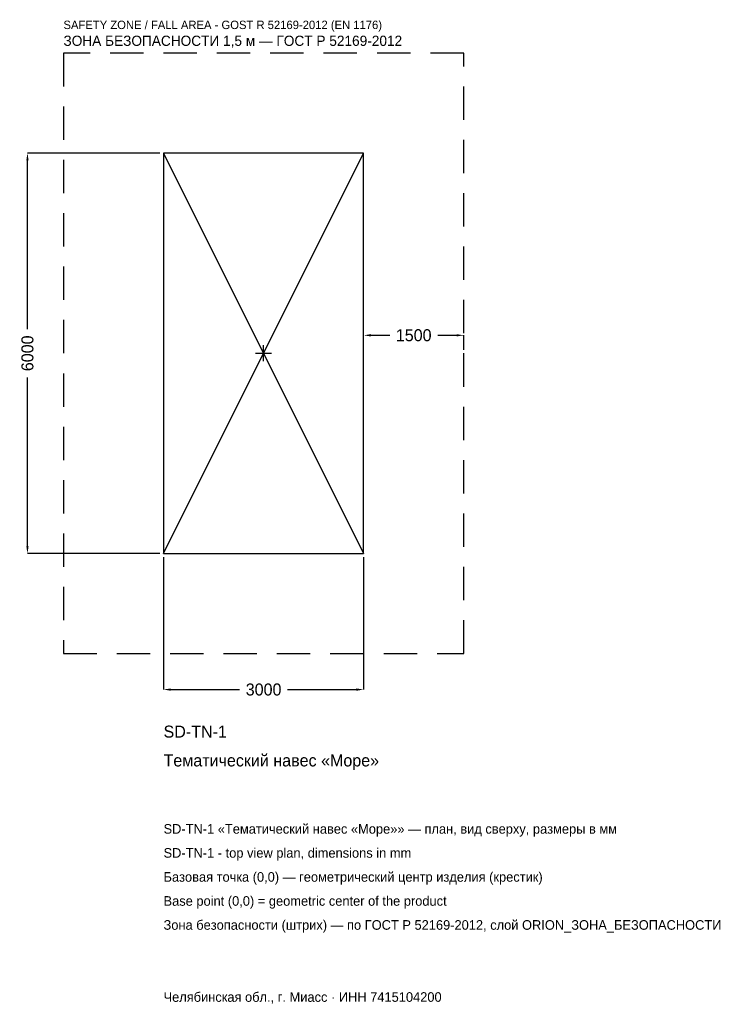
# Model space of a CAD drawing. Header units: metres. Extents: x -3657 to 6981, y -9757 to 5001.
import ezdxf

# ---------------------------------------------------------------- set-up
doc = ezdxf.new("R2010")
doc.units = ezdxf.units.M
doc.linetypes.add('DASHED', pattern=[800, 500, -300])
for name, color, linetype in [('ORION_ДАННЫЕ', 3, 'Continuous'), ('ORION_ЗОНА_БЕЗОПАСНОСТИ', 1, 'Continuous'), ('ORION_КОНТУР', 7, 'Continuous'), ('ORION_РАЗМЕРЫ', 8, 'Continuous')]:
    doc.layers.add(name, color=color, linetype=linetype)
doc.dimstyles.new('ORION', dxfattribs={"dimtxt": 180, "dimasz": 108, "dimexe": 1.25, "dimexo": 54, "dimtad": 1, "dimdec": 0, "dimcen": 2.5, "dimazin": 3, "dimtfac": 1, "dimtmove": 0, "dimatfit": 3, "dimarcsym": 0})

# ---------------------------------------------------------------- blocks, each defined once
blk = doc.blocks.new('_CLOSEDFILLED')
at = {"color": 0, "linetype": 'BYBLOCK'}
blk.add_solid([(-1, 0.16), (0, 0), (-1, -0.16)], dxfattribs=at)
blk = doc.blocks.new('*D1')
for p, q in [((-1500, -3054), (-1500, -5040)), ((1500, -3054), (1500, -5040)), ((-1392, -5040), (-360, -5040)), ((360, -5040), (1392, -5040))]:
    blk.add_line(p, q)
at = {"layer": 'Defpoints'}
for p in [(-1500, -3000), (1500, -3000), (-1500, -5040)]:
    blk.add_point(p, dxfattribs=at)
at = {"layer": 'ORION_РАЗМЕРЫ', "xscale": 108, "yscale": 108, "rotation": 180}
blk.add_blockref('_CLOSEDFILLED', (-1500, -5040), dxfattribs=at)
at = {"layer": 'ORION_РАЗМЕРЫ', "xscale": 108, "yscale": 108}
blk.add_blockref('_CLOSEDFILLED', (1500, -5040), dxfattribs=at)
at = {"layer": 'ORION_РАЗМЕРЫ', "insert": (0, -5040), "char_height": 180, "attachment_point": 5}
blk.add_mtext('3000', dxfattribs=at)
blk = doc.blocks.new('*D2')
for p, q in [((-1554, 3000), (-3540, 3000)), ((-3540, 360), (-3540, 2892)), ((-3540, -2892), (-3540, -360)), ((-1554, -3000), (-3540, -3000))]:
    blk.add_line(p, q)
at = {"layer": 'Defpoints'}
for p in [(-1500, 3000), (-3540, -3000), (-1500, -3000)]:
    blk.add_point(p, dxfattribs=at)
at = {"layer": 'ORION_РАЗМЕРЫ', "xscale": 108, "yscale": 108}
for p, rotation in [((-3540, 3000), 90), ((-3540, -3000), 270)]:
    blk.add_blockref('_CLOSEDFILLED', p, dxfattribs=dict(at, rotation=rotation))
at = {"layer": 'ORION_РАЗМЕРЫ', "insert": (-3540, 0), "char_height": 180, "attachment_point": 5, "rotation": 90}
blk.add_mtext('6000', dxfattribs=at)
blk = doc.blocks.new('*D3')
for p, q in [((1500, 54), (1500, 270)), ((1608, 270), (1890, 270)), ((2610, 270), (2892, 270)), ((3000, 54), (3000, 270))]:
    blk.add_line(p, q)
at = {"layer": 'Defpoints'}
for p in [(1500, 270), (1500, 0), (3000, 0)]:
    blk.add_point(p, dxfattribs=at)
at = {"layer": 'ORION_РАЗМЕРЫ', "xscale": 108, "yscale": 108, "rotation": 180}
blk.add_blockref('_CLOSEDFILLED', (1500, 270), dxfattribs=at)
at = {"layer": 'ORION_РАЗМЕРЫ', "xscale": 108, "yscale": 108}
blk.add_blockref('_CLOSEDFILLED', (3000, 270), dxfattribs=at)
at = {"layer": 'ORION_РАЗМЕРЫ', "insert": (2250, 270), "char_height": 180, "attachment_point": 5}
blk.add_mtext('1500', dxfattribs=at)
blk = doc.blocks.new('ОРИОН SD-TN-1 Тематический навес Море')
at = {"layer": 'ORION_ЗОНА_БЕЗОПАСНОСТИ', "linetype": 'DASHED'}
blk.add_lwpolyline([(-3000, -4500), (3000, -4500), (3000, 4500), (-3000, 4500)], close=True, dxfattribs=at)
at = {"layer": 'ORION_КОНТУР'}
for p, q in [((-1500, -3000), (1500, 3000)), ((-1500, 3000), (1500, -3000))]:
    blk.add_line(p, q, dxfattribs=at)
blk.add_lwpolyline([(-1500, -3000), (1500, -3000), (1500, 3000), (-1500, 3000)], close=True, dxfattribs=at)
at = {"layer": 'ORION_РАЗМЕРЫ'}
for p, q in [((-120, 0), (120, 0)), ((0, -120), (0, 120))]:
    blk.add_line(p, q, dxfattribs=at)
at = {"layer": 'ORION_ДАННЫЕ'}
for tag, p in [('АРТИКУЛ', (-1500, -5760)), ('НАИМЕНОВАНИЕ', (-1500, -6192))]:
    blk.add_attdef(tag, p, '', height=180, dxfattribs=at)
at = {"layer": 'ORION_ДАННЫЕ', "flags": 1}
for tag, p in [('ПРОИЗВОДИТЕЛЬ', (-1500, -6624)), ('ТЕЛЕФОН', (-1500, -7056)), ('САЙТ', (-1500, -7920)), ('АДРЕС', (-1500, -8352)), ('РЕКВИЗИТЫ', (-1500, -8784)), ('ГАБАРИТЫ', (-1500, -9216)), ('ЗОНА_БЕЗОПАСНОСТИ', (-1500, -9648))]:
    blk.add_attdef(tag, p, '', height=180, dxfattribs=at)
at = {"layer": 'ORION_ЗОНА_БЕЗОПАСНОСТИ', "color": 1}
for s, height, p in [('SAFETY ZONE / FALL AREA - GOST R 52169-2012 (EN 1176)', 126, (-3000, 4860)), ('ЗОНА БЕЗОПАСНОСТИ 1,5 м — ГОСТ Р 52169-2012', 153, (-3000, 4608))]:
    blk.add_text(s, height=height, dxfattribs=at).set_placement(p)
at = {"layer": 'ORION_РАЗМЕРЫ'}
dim = blk.add_linear_dim(base=(-3540, -3000), p1=(-1500, -3000), p2=(-1500, 3000), angle=90, dimstyle='ORION', dxfattribs=at)
dim.commit()
dim.dimension.update_dxf_attribs({"geometry": '*D2', "text_midpoint": (-3540, 0)})
for base, p1, p2, picture, middle in [((1500, 270), (1500, 0), (3000, 0), '*D3', (2250, 270)), ((-1500, -5040), (-1500, -3000), (1500, -3000), '*D1', (0, -5040))]:
    dim = blk.add_linear_dim(base=base, p1=p1, p2=p2, dimstyle='ORION', dxfattribs=at)
    dim.commit()
    dim.dimension.update_dxf_attribs({"geometry": picture, "text_midpoint": middle})

msp = doc.modelspace()

# ---------------------------------------------------------------- block references
msp.add_blockref('ОРИОН SD-TN-1 Тематический навес Море', (0, 0)).add_auto_attribs({'АРТИКУЛ': 'SD-TN-1', 'НАИМЕНОВАНИЕ': 'Тематический навес «Море»'})

# ---------------------------------------------------------------- texts
at = {"layer": 'ORION_ДАННЫЕ', "color": 3}
for s, p in [('SD-TN-1 «Тематический навес «Море»» — план, вид сверху, размеры в мм', (-1500, -7200)), ('SD-TN-1 - top view plan, dimensions in mm', (-1500, -7560)), ('Челябинская обл., г. Миасс · ИНН 7415104200', (-1500, -9720))]:
    msp.add_text(s, height=144, dxfattribs=at).set_placement(p)
at = {"layer": 'ORION_ДАННЫЕ', "color": 7}
for s, p in [('Базовая точка (0,0) — геометрический центр изделия (крестик)', (-1500, -7920)), ('Base point (0,0) = geometric center of the product', (-1500, -8280))]:
    msp.add_text(s, height=144, dxfattribs=at).set_placement(p)
at = {"layer": 'ORION_ДАННЫЕ', "color": 1}
msp.add_text('Зона безопасности (штрих) — по ГОСТ Р 52169-2012, слой ORION_ЗОНА_БЕЗОПАСНОСТИ', height=144, dxfattribs=at).set_placement((-1500, -8640))

doc.saveas('drawing.dxf')
